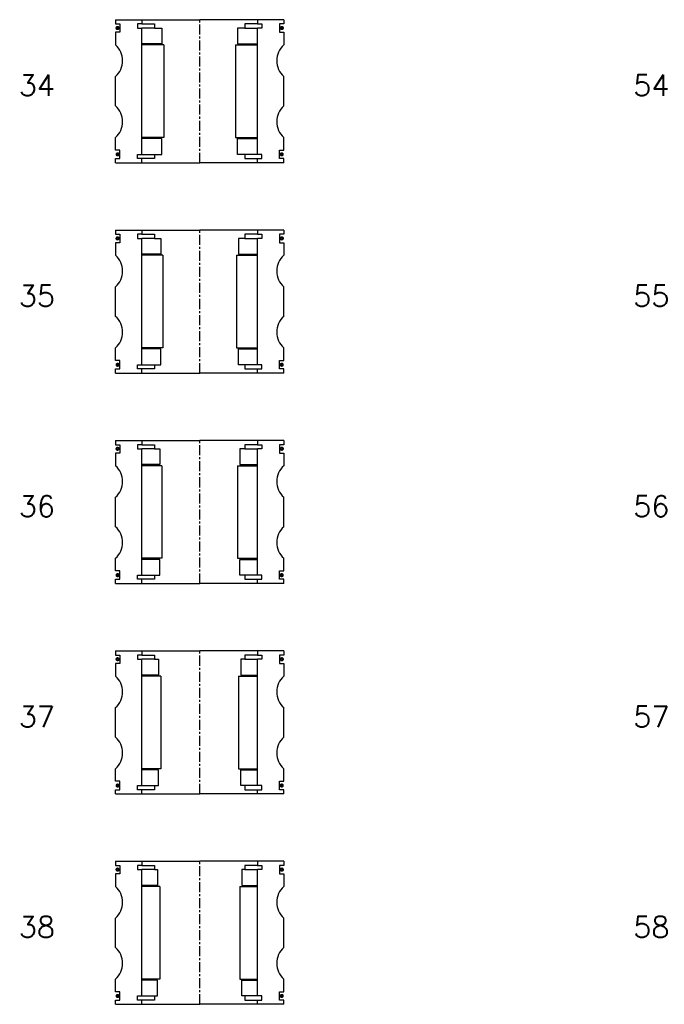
# Model space of a CAD drawing. Extents: x -2018 to 705, y -3434 to 3626.
# Tile 8 of 29: x -986 to -679, y -958 to -490. Entities that reach past the tile are written whole.
import ezdxf

# ---------------------------------------------------------------- set-up
doc = ezdxf.new("R2010")
doc.units = 0
doc.header["$LTSCALE"] = 0.15
doc.linetypes.add('CENTER', pattern=[50.8, 31.75, -6.35, 6.35, -6.35])
doc.layers.get('0').update_dxf_attribs({"linetype": 'CONTINUOUS'})
doc.layers.add('CENTER', color=9, linetype='CENTER')
doc.styles.add('ROMANS', font='romans')

# ---------------------------------------------------------------- blocks, each defined once
blk = doc.blocks.new('6S034B')
for p, q in [((-40, 34), (-27.5, 34)), ((-40, 34), (-40, 32)), ((-27.5, 34), (0, 34)), ((-27.5, 34), (-27.5, 32)), ((27.5, 34), (0, 34)), ((27.5, 34), (27.5, 32)), ((40, 34), (27.5, 34)), ((40, 34), (40, 32)), ((-40, 32), (-38, 32)), ((-38, 32), (-38, 28)), ((-27.5, 32), (-29.5, 32)), ((-29.5, 32), (-29.5, 30)), ((-29.5, 30), (-27.5, 30)), ((-27.5, 32), (-21.5, 32)), ((-27.5, -30), (-27.5, 30)), ((-21.5, 30), (-27.5, 30)), ((-21.5, 32), (-21.5, 30)), ((-21.5, 30), (-18, 30)), ((-18, 30), (-18, 22.5)), ((21.5, 30), (18, 30)), ((18, 30), (18, 22.5)), ((27.5, 32), (21.5, 32)), ((21.5, 32), (21.5, 30)), ((21.5, 30), (27.5, 30)), ((27.5, 32), (29.5, 32)), ((29.5, 30), (27.5, 30)), ((27.5, -30), (27.5, 30)), ((29.5, 32), (29.5, 30)), ((40, 32), (38, 32)), ((38, 32), (38, 28)), ((-38, 28), (-40, 28)), ((-40, 28), (-40, 22)), ((38, 28), (40, 28)), ((40, 28), (40, 22)), ((-18, 22.5), (-27.5, 22.5)), ((-17, 22), (-27.5, 22)), ((-17, 22), (-17, -22)), ((17, 22), (17, -22)), ((17, 22), (27.5, 22)), ((18, 22.5), (27.5, 22.5)), ((-40, -7), (-40, 7)), ((40, -7), (40, 7)), ((-40, -28), (-40, -22)), ((-17, -22), (-27.5, -22)), ((-18, -22.5), (-27.5, -22.5)), ((-18, -30), (-18, -22.5)), ((17, -22), (27.5, -22)), ((18, -30), (18, -22.5)), ((18, -22.5), (27.5, -22.5)), ((40, -28), (40, -22)), ((-38, -28), (-40, -28)), ((-38, -32), (-38, -28)), ((38, -32), (38, -28)), ((38, -28), (40, -28)), ((-40, -34), (-40, -32)), ((-40, -32), (-38, -32)), ((-29.5, -32), (-29.5, -30)), ((-29.5, -30), (-27.5, -30)), ((-27.5, -32), (-29.5, -32)), ((-27.5, -30), (-21.5, -30)), ((-27.5, -34), (-27.5, -32)), ((-21.5, -32), (-27.5, -32)), ((-21.5, -30), (-21.5, -32)), ((-21.5, -30), (-18, -30)), ((21.5, -30), (18, -30)), ((27.5, -30), (21.5, -30)), ((21.5, -30), (21.5, -32)), ((21.5, -32), (27.5, -32)), ((29.5, -30), (27.5, -30)), ((27.5, -34), (27.5, -32)), ((27.5, -32), (29.5, -32)), ((29.5, -32), (29.5, -30)), ((40, -32), (38, -32)), ((40, -34), (40, -32)), ((-40, -34), (-27.5, -34)), ((-27.5, -34), (0, -34)), ((27.5, -34), (0, -34)), ((40, -34), (27.5, -34))]:
    blk.add_line(p, q)
at = {"const_width": 0.95}
for points in [[(-38.51, 30.04, -1), (-39.56, 30.04, -1)], [(38.51, 30.04, 1), (39.56, 30.04, 1)], [(-38.45, -30.02, -1), (-39.5, -30.02, -1)], [(38.45, -30.02, 1), (39.5, -30.02, 1)]]:
    blk.add_lwpolyline(points, format="xyb", close=True, dxfattribs=at)
for centre, start, end in [((-46.61, 14.5), 311.4096, 48.5904), ((46.61, 14.5), 131.4096, 228.5904), ((-46.61, -14.5), 311.4096, 48.5904), ((46.61, -14.5), 131.4096, 228.5904)]:
    blk.add_arc(centre, 10, start, end)
at = {"layer": 'CENTER'}
blk.add_line((0, -34), (0, 34), dxfattribs=at)
blk = doc.blocks.new('6S035B')
for p, q in [((-40, 34), (-27.5, 34)), ((-40, 34), (-40, 32)), ((-27.5, 34), (0, 34)), ((-27.5, 34), (-27.5, 32)), ((27.5, 34), (0, 34)), ((27.5, 34), (27.5, 32)), ((40, 34), (27.5, 34)), ((40, 34), (40, 32)), ((-40, 32), (-38, 32)), ((-38, 32), (-38, 28)), ((-27.5, 32), (-29.5, 32)), ((-29.5, 32), (-29.5, 30)), ((-29.5, 30), (-27.5, 30)), ((-27.5, 32), (-21.5, 32)), ((-27.5, -30), (-27.5, 30)), ((-21.5, 30), (-27.5, 30)), ((-21.5, 32), (-21.5, 30)), ((-21.5, 30), (-18.5, 30)), ((-18.5, 30), (-18.5, 22.5)), ((21.5, 30), (18.5, 30)), ((18.5, 30), (18.5, 22.5)), ((27.5, 32), (21.5, 32)), ((21.5, 32), (21.5, 30)), ((21.5, 30), (27.5, 30)), ((27.5, 32), (29.5, 32)), ((29.5, 30), (27.5, 30)), ((27.5, -30), (27.5, 30)), ((29.5, 32), (29.5, 30)), ((40, 32), (38, 32)), ((38, 32), (38, 28)), ((-38, 28), (-40, 28)), ((-40, 28), (-40, 22)), ((38, 28), (40, 28)), ((40, 28), (40, 22)), ((-18.5, 22.5), (-27.5, 22.5)), ((-17.5, 22), (-27.5, 22)), ((-17.5, 22), (-17.5, -22)), ((17.5, 22), (17.5, -22)), ((17.5, 22), (27.5, 22)), ((18.5, 22.5), (27.5, 22.5)), ((-40, -7), (-40, 7)), ((40, -7), (40, 7)), ((-40, -28), (-40, -22)), ((-17.5, -22), (-27.5, -22)), ((-18.5, -22.5), (-27.5, -22.5)), ((-18.5, -30), (-18.5, -22.5)), ((17.5, -22), (27.5, -22)), ((18.5, -30), (18.5, -22.5)), ((18.5, -22.5), (27.5, -22.5)), ((40, -28), (40, -22)), ((-38, -28), (-40, -28)), ((-38, -32), (-38, -28)), ((38, -32), (38, -28)), ((38, -28), (40, -28)), ((-40, -34), (-40, -32)), ((-40, -32), (-38, -32)), ((-29.5, -32), (-29.5, -30)), ((-29.5, -30), (-27.5, -30)), ((-27.5, -32), (-29.5, -32)), ((-27.5, -30), (-21.5, -30)), ((-27.5, -34), (-27.5, -32)), ((-21.5, -32), (-27.5, -32)), ((-21.5, -30), (-21.5, -32)), ((-21.5, -30), (-18.5, -30)), ((21.5, -30), (18.5, -30)), ((27.5, -30), (21.5, -30)), ((21.5, -30), (21.5, -32)), ((21.5, -32), (27.5, -32)), ((29.5, -30), (27.5, -30)), ((27.5, -34), (27.5, -32)), ((27.5, -32), (29.5, -32)), ((29.5, -32), (29.5, -30)), ((40, -32), (38, -32)), ((40, -34), (40, -32)), ((-40, -34), (-27.5, -34)), ((-27.5, -34), (0, -34)), ((27.5, -34), (0, -34)), ((40, -34), (27.5, -34))]:
    blk.add_line(p, q)
at = {"const_width": 0.95}
for points in [[(-38.51, 30.04, -1), (-39.56, 30.04, -1)], [(38.51, 30.04, 1), (39.56, 30.04, 1)], [(-38.45, -30.02, -1), (-39.5, -30.02, -1)], [(38.45, -30.02, 1), (39.5, -30.02, 1)]]:
    blk.add_lwpolyline(points, format="xyb", close=True, dxfattribs=at)
for centre, start, end in [((-46.61, 14.5), 311.4096, 48.5904), ((46.61, 14.5), 131.4096, 228.5904), ((-46.61, -14.5), 311.4096, 48.5904), ((46.61, -14.5), 131.4096, 228.5904)]:
    blk.add_arc(centre, 10, start, end)
at = {"layer": 'CENTER'}
blk.add_line((0, -34), (0, 34), dxfattribs=at)
blk = doc.blocks.new('6S036B')
for p, q in [((-40, 34), (-27.5, 34)), ((-40, 34), (-40, 32)), ((-27.5, 34), (0, 34)), ((-27.5, 34), (-27.5, 32)), ((27.5, 34), (0, 34)), ((27.5, 34), (27.5, 32)), ((40, 34), (27.5, 34)), ((40, 34), (40, 32)), ((-40, 32), (-38, 32)), ((-38, 32), (-38, 28)), ((-27.5, 32), (-29.5, 32)), ((-29.5, 32), (-29.5, 30)), ((-29.5, 30), (-27.5, 30)), ((-27.5, 32), (-21.5, 32)), ((-27.5, -30), (-27.5, 30)), ((-21.5, 30), (-27.5, 30)), ((-21.5, 32), (-21.5, 30)), ((-21.5, 30), (-19, 30)), ((-19, 30), (-19, 22.5)), ((21.5, 30), (19, 30)), ((19, 30), (19, 22.5)), ((27.5, 32), (21.5, 32)), ((21.5, 32), (21.5, 30)), ((21.5, 30), (27.5, 30)), ((27.5, 32), (29.5, 32)), ((29.5, 30), (27.5, 30)), ((27.5, -30), (27.5, 30)), ((29.5, 32), (29.5, 30)), ((40, 32), (38, 32)), ((38, 32), (38, 28)), ((-38, 28), (-40, 28)), ((-40, 28), (-40, 22)), ((38, 28), (40, 28)), ((40, 28), (40, 22)), ((-19, 22.5), (-27.5, 22.5)), ((-18, 22), (-27.5, 22)), ((-18, 22), (-18, -22)), ((18, 22), (18, -22)), ((18, 22), (27.5, 22)), ((19, 22.5), (27.5, 22.5)), ((-40, -7), (-40, 7)), ((40, -7), (40, 7)), ((-40, -28), (-40, -22)), ((-18, -22), (-27.5, -22)), ((-19, -22.5), (-27.5, -22.5)), ((-19, -30), (-19, -22.5)), ((18, -22), (27.5, -22)), ((19, -30), (19, -22.5)), ((19, -22.5), (27.5, -22.5)), ((40, -28), (40, -22)), ((-38, -28), (-40, -28)), ((-38, -32), (-38, -28)), ((38, -32), (38, -28)), ((38, -28), (40, -28)), ((-40, -34), (-40, -32)), ((-40, -32), (-38, -32)), ((-29.5, -32), (-29.5, -30)), ((-29.5, -30), (-27.5, -30)), ((-27.5, -32), (-29.5, -32)), ((-27.5, -30), (-21.5, -30)), ((-27.5, -34), (-27.5, -32)), ((-21.5, -32), (-27.5, -32)), ((-21.5, -30), (-21.5, -32)), ((-21.5, -30), (-19, -30)), ((21.5, -30), (19, -30)), ((27.5, -30), (21.5, -30)), ((21.5, -30), (21.5, -32)), ((21.5, -32), (27.5, -32)), ((29.5, -30), (27.5, -30)), ((27.5, -34), (27.5, -32)), ((27.5, -32), (29.5, -32)), ((29.5, -32), (29.5, -30)), ((40, -32), (38, -32)), ((40, -34), (40, -32)), ((-40, -34), (-27.5, -34)), ((-27.5, -34), (0, -34)), ((27.5, -34), (0, -34)), ((40, -34), (27.5, -34))]:
    blk.add_line(p, q)
at = {"const_width": 0.95}
for points in [[(-38.51, 30.04, -1), (-39.56, 30.04, -1)], [(38.51, 30.04, 1), (39.56, 30.04, 1)], [(-38.45, -30.02, -1), (-39.5, -30.02, -1)], [(38.45, -30.02, 1), (39.5, -30.02, 1)]]:
    blk.add_lwpolyline(points, format="xyb", close=True, dxfattribs=at)
for centre, start, end in [((-46.61, 14.5), 311.4096, 48.5904), ((46.61, 14.5), 131.4096, 228.5904), ((-46.61, -14.5), 311.4096, 48.5904), ((46.61, -14.5), 131.4096, 228.5904)]:
    blk.add_arc(centre, 10, start, end)
at = {"layer": 'CENTER'}
blk.add_line((0, -34), (0, 34), dxfattribs=at)
blk = doc.blocks.new('6S037B')
for p, q in [((-40, 34), (-27.5, 34)), ((-40, 34), (-40, 32)), ((-27.5, 34), (0, 34)), ((-27.5, 34), (-27.5, 32)), ((27.5, 34), (0, 34)), ((27.5, 34), (27.5, 32)), ((40, 34), (27.5, 34)), ((40, 34), (40, 32)), ((-40, 32), (-38, 32)), ((-38, 32), (-38, 28)), ((-27.5, 32), (-29.5, 32)), ((-29.5, 32), (-29.5, 30)), ((-29.5, 30), (-27.5, 30)), ((-27.5, 32), (-21.5, 32)), ((-27.5, -30), (-27.5, 30)), ((-21.5, 30), (-27.5, 30)), ((-21.5, 32), (-21.5, 30)), ((-21.5, 30), (-19.5, 30)), ((-19.5, 30), (-19.5, 22.5)), ((21.5, 30), (19.5, 30)), ((19.5, 30), (19.5, 22.5)), ((27.5, 32), (21.5, 32)), ((21.5, 32), (21.5, 30)), ((21.5, 30), (27.5, 30)), ((27.5, 32), (29.5, 32)), ((29.5, 30), (27.5, 30)), ((27.5, -30), (27.5, 30)), ((29.5, 32), (29.5, 30)), ((40, 32), (38, 32)), ((38, 32), (38, 28)), ((-38, 28), (-40, 28)), ((-40, 28), (-40, 22)), ((38, 28), (40, 28)), ((40, 28), (40, 22)), ((-19.5, 22.5), (-27.5, 22.5)), ((-18.5, 22), (-27.5, 22)), ((-18.5, 22), (-18.5, -22)), ((18.5, 22), (18.5, -22)), ((18.5, 22), (27.5, 22)), ((19.5, 22.5), (27.5, 22.5)), ((-40, -7), (-40, 7)), ((40, -7), (40, 7)), ((-40, -28), (-40, -22)), ((-18.5, -22), (-27.5, -22)), ((-19.5, -22.5), (-27.5, -22.5)), ((-19.5, -30), (-19.5, -22.5)), ((18.5, -22), (27.5, -22)), ((19.5, -30), (19.5, -22.5)), ((19.5, -22.5), (27.5, -22.5)), ((40, -28), (40, -22)), ((-38, -28), (-40, -28)), ((-38, -32), (-38, -28)), ((38, -32), (38, -28)), ((38, -28), (40, -28)), ((-40, -34), (-40, -32)), ((-40, -32), (-38, -32)), ((-29.5, -32), (-29.5, -30)), ((-29.5, -30), (-27.5, -30)), ((-27.5, -32), (-29.5, -32)), ((-27.5, -30), (-21.5, -30)), ((-27.5, -34), (-27.5, -32)), ((-21.5, -32), (-27.5, -32)), ((-21.5, -30), (-21.5, -32)), ((-21.5, -30), (-19.5, -30)), ((21.5, -30), (19.5, -30)), ((27.5, -30), (21.5, -30)), ((21.5, -30), (21.5, -32)), ((21.5, -32), (27.5, -32)), ((29.5, -30), (27.5, -30)), ((27.5, -34), (27.5, -32)), ((27.5, -32), (29.5, -32)), ((29.5, -32), (29.5, -30)), ((40, -32), (38, -32)), ((40, -34), (40, -32)), ((-40, -34), (-27.5, -34)), ((-27.5, -34), (0, -34)), ((27.5, -34), (0, -34)), ((40, -34), (27.5, -34))]:
    blk.add_line(p, q)
at = {"const_width": 0.95}
for points in [[(-38.51, 30.04, -1), (-39.56, 30.04, -1)], [(38.51, 30.04, 1), (39.56, 30.04, 1)], [(-38.45, -30.02, -1), (-39.5, -30.02, -1)], [(38.45, -30.02, 1), (39.5, -30.02, 1)]]:
    blk.add_lwpolyline(points, format="xyb", close=True, dxfattribs=at)
for centre, start, end in [((-46.61, 14.5), 311.4096, 48.5904), ((46.61, 14.5), 131.4096, 228.5904), ((-46.61, -14.5), 311.4096, 48.5904), ((46.61, -14.5), 131.4096, 228.5904)]:
    blk.add_arc(centre, 10, start, end)
at = {"layer": 'CENTER'}
blk.add_line((0, -34), (0, 34), dxfattribs=at)
blk = doc.blocks.new('6S038B')
for p, q in [((-40, 34), (-27.5, 34)), ((-40, 34), (-40, 32)), ((-27.5, 34), (0, 34)), ((-27.5, 34), (-27.5, 32)), ((27.5, 34), (0, 34)), ((27.5, 34), (27.5, 32)), ((40, 34), (27.5, 34)), ((40, 34), (40, 32)), ((-40, 32), (-38, 32)), ((-38, 32), (-38, 28)), ((-27.5, 32), (-29.5, 32)), ((-29.5, 32), (-29.5, 30)), ((-29.5, 30), (-27.5, 30)), ((-27.5, 32), (-21.5, 32)), ((-27.5, -30), (-27.5, 30)), ((-21.5, 30), (-27.5, 30)), ((-21.5, 32), (-21.5, 30)), ((-21.5, 30), (-20, 30)), ((-20, 30), (-20, 22.5)), ((21.5, 30), (20, 30)), ((20, 30), (20, 22.5)), ((27.5, 32), (21.5, 32)), ((21.5, 32), (21.5, 30)), ((21.5, 30), (27.5, 30)), ((27.5, 32), (29.5, 32)), ((29.5, 30), (27.5, 30)), ((27.5, -30), (27.5, 30)), ((29.5, 32), (29.5, 30)), ((40, 32), (38, 32)), ((38, 32), (38, 28)), ((-38, 28), (-40, 28)), ((-40, 28), (-40, 22)), ((38, 28), (40, 28)), ((40, 28), (40, 22)), ((-20, 22.5), (-27.5, 22.5)), ((-19, 22), (-27.5, 22)), ((-19, 22), (-19, -22)), ((19, 22), (19, -22)), ((19, 22), (27.5, 22)), ((20, 22.5), (27.5, 22.5)), ((-40, -7), (-40, 7)), ((40, -7), (40, 7)), ((-40, -28), (-40, -22)), ((-19, -22), (-27.5, -22)), ((-20, -22.5), (-27.5, -22.5)), ((-20, -30), (-20, -22.5)), ((19, -22), (27.5, -22)), ((20, -30), (20, -22.5)), ((20, -22.5), (27.5, -22.5)), ((40, -28), (40, -22)), ((-38, -28), (-40, -28)), ((-38, -32), (-38, -28)), ((38, -32), (38, -28)), ((38, -28), (40, -28)), ((-40, -34), (-40, -32)), ((-40, -32), (-38, -32)), ((-29.5, -32), (-29.5, -30)), ((-29.5, -30), (-27.5, -30)), ((-27.5, -32), (-29.5, -32)), ((-27.5, -30), (-21.5, -30)), ((-27.5, -34), (-27.5, -32)), ((-21.5, -32), (-27.5, -32)), ((-21.5, -30), (-21.5, -32)), ((-21.5, -30), (-20, -30)), ((21.5, -30), (20, -30)), ((27.5, -30), (21.5, -30)), ((21.5, -30), (21.5, -32)), ((21.5, -32), (27.5, -32)), ((29.5, -30), (27.5, -30)), ((27.5, -34), (27.5, -32)), ((27.5, -32), (29.5, -32)), ((29.5, -32), (29.5, -30)), ((40, -32), (38, -32)), ((40, -34), (40, -32)), ((-40, -34), (-27.5, -34)), ((-27.5, -34), (0, -34)), ((27.5, -34), (0, -34)), ((40, -34), (27.5, -34))]:
    blk.add_line(p, q)
at = {"const_width": 0.95}
for points in [[(-38.51, 30.04, -1), (-39.56, 30.04, -1)], [(38.51, 30.04, 1), (39.56, 30.04, 1)], [(-38.45, -30.02, -1), (-39.5, -30.02, -1)], [(38.45, -30.02, 1), (39.5, -30.02, 1)]]:
    blk.add_lwpolyline(points, format="xyb", close=True, dxfattribs=at)
for centre, start, end in [((-46.61, 14.5), 311.4096, 48.5904), ((46.61, 14.5), 131.4096, 228.5904), ((-46.61, -14.5), 311.4096, 48.5904), ((46.61, -14.5), 131.4096, 228.5904)]:
    blk.add_arc(centre, 10, start, end)
at = {"layer": 'CENTER'}
blk.add_line((0, -34), (0, 34), dxfattribs=at)

msp = doc.modelspace()

# ---------------------------------------------------------------- block references
for name, p in [('6S034B', (-900, -524)), ('6S035B', (-900, -624)), ('6S036B', (-900, -724)), ('6S037B', (-900, -824)), ('6S038B', (-900, -924))]:
    msp.add_blockref(name, p)

# ---------------------------------------------------------------- texts
at = {"style": 'ROMANS'}
for s, p in [('34', (-985.92, -526.26)), ('54', (-693.95, -526.26)), ('35', (-985.92, -626.26)), ('55', (-693.95, -626.26)), ('36', (-985.92, -726.26)), ('56', (-693.95, -726.26)), ('37', (-985.92, -826.26)), ('57', (-693.95, -826.26)), ('38', (-985.92, -926.26)), ('58', (-693.95, -926.26))]:
    msp.add_text(s, height=10, dxfattribs=at).set_placement(p)

doc.saveas('drawing.dxf')
